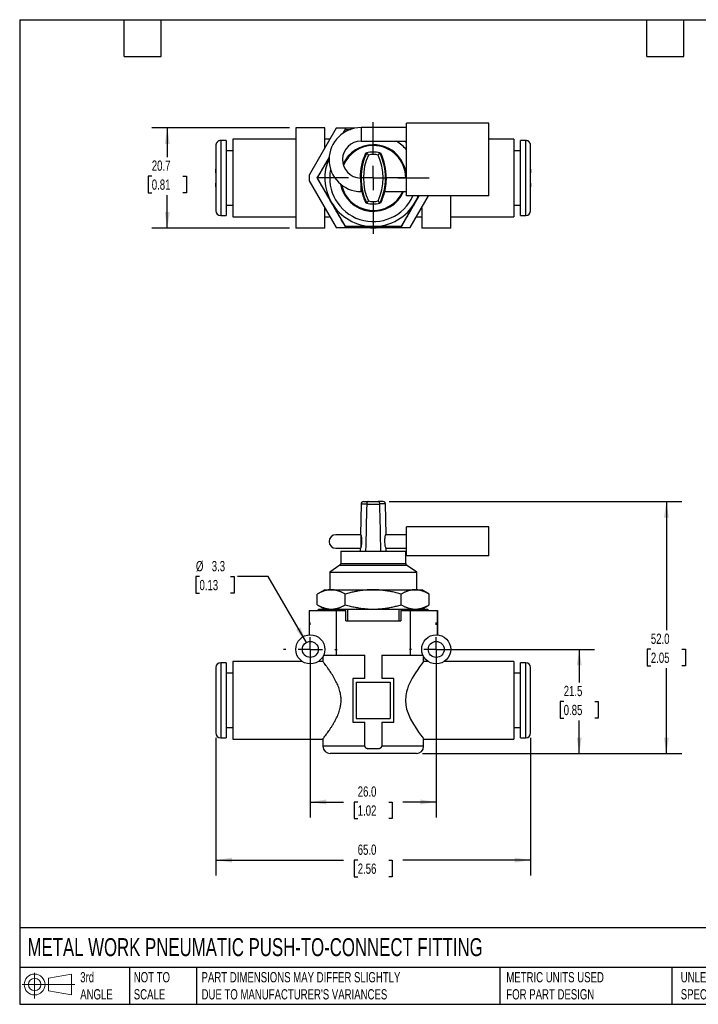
# Model space of a CAD drawing. Header units: millimetres. Extents: x 6 to 273, y 6 to 210.
# Tile 1 of 3: x 6 to 147, y 6 to 210. Entities that reach past the tile are written whole.
import ezdxf

# ---------------------------------------------------------------- set-up
doc = ezdxf.new("R2010")
doc.units = ezdxf.units.MM
doc.linetypes.add('SLD-Center', pattern=[19.05, 15.24, -1.27, 1.27, -1.27])
doc.linetypes.add('SLD-Solid', pattern=[0])
doc.layers.add('CENTER', color=40, linetype='SLD-Center')
doc.layers.add('SLD-DEFPOINTS', color=7, linetype='Continuous')
doc.layers.add('DIMENSIONS', color=140, linetype='SLD-Solid', lineweight=25)
doc.layers.add('TEXT', color=140, linetype='SLD-Solid', lineweight=25)
doc.styles.add('SLDTEXTSTYLE0', font='TXT', dxfattribs={"width": 0.7})
doc.dimstyles.new('SLDDIMSTYLE0', dxfattribs={"dimtxt": 2.158008, "dimasz": 3.302, "dimexe": 0, "dimexo": 0.0625, "dimgap": 0.539502, "dimtad": 0, "dimtih": 1, "dimtoh": 1, "dimdec": 1, "dimrnd": 1e-09, "dimzin": 4, "dimdsep": 46, "dimtxsty": 'SLDTEXTSTYLE0', "dimsah": 1, "dimcen": 0.09, "dimadec": 0, "dimazin": 1, "dimtfac": 1, "dimtdec": 1, "dimtofl": 0, "dimtmove": 0, "dimatfit": 3, "dimfxl": 0, "dimfrac": 2, "dimtolj": 1, "dimtzin": 12, "dimarcsym": 0})
doc.dimstyles.new('SLDDIMSTYLE1', dxfattribs={"dimtxt": 2.158008, "dimasz": 3.302, "dimexe": 0, "dimexo": 0.0625, "dimgap": 0.539502, "dimtad": 0, "dimtih": 1, "dimtoh": 1, "dimdec": 1, "dimrnd": 1e-09, "dimzin": 12, "dimdsep": 46, "dimtxsty": 'SLDTEXTSTYLE0', "dimsah": 1, "dimcen": 0, "dimadec": 0, "dimazin": 3, "dimtfac": 1, "dimtdec": 1, "dimtofl": 0, "dimtmove": 0, "dimatfit": 3, "dimfxl": 0, "dimfrac": 2, "dimtolj": 1, "dimtzin": 12, "dimarcsym": 0})
doc.dimstyles.new('SLDDIMSTYLE2', dxfattribs={"dimtxt": 2.158008, "dimasz": 3.302, "dimexe": 0, "dimexo": 0.0625, "dimgap": 0.539502, "dimtad": 0, "dimtih": 1, "dimtoh": 1, "dimdec": 1, "dimrnd": 1e-09, "dimzin": 12, "dimdsep": 46, "dimtxsty": 'SLDTEXTSTYLE0', "dimsah": 1, "dimcen": 0.09, "dimadec": 0, "dimazin": 3, "dimtfac": 1, "dimtdec": 1, "dimtofl": 0, "dimtmove": 0, "dimatfit": 3, "dimfxl": 0, "dimfrac": 2, "dimtolj": 1, "dimtzin": 12, "dimarcsym": 0})

# ---------------------------------------------------------------- blocks, each defined once
blk = doc.blocks.new('Block11')
at = {"color": 7, "linetype": 'SLD-Solid', "lineweight": 18}
for p, q in [((2.59, 5.31), (2.59, 0)), ((5.48, 4.17), (10.18, 5.03)), ((5.48, 1.6), (5.48, 4.17)), ((10.18, 5.03), (10.18, 0.73)), ((0, 2.88), (10.87, 2.88)), ((5.48, 1.6), (10.18, 0.73))]:
    blk.add_line(p, q, dxfattribs=at)
for radius in [2.15, 1.29]:
    blk.add_circle((2.59, 2.88), radius, dxfattribs=at)
blk = doc.blocks.new('Block12')
at = {"layer": 'SLD-DEFPOINTS'}
blk.add_blockref('Block11', (0, 0), dxfattribs=at)
blk = doc.blocks.new('_D')
at = {"layer": 'DIMENSIONS'}
for p, q in [((66.37, 78.33), (66.37, 44.93)), ((92.37, 78.33), (92.37, 44.93)), ((66.37, 48.1), (73.24, 48.1)), ((76.16, 48.1), (75.44, 48.1)), ((75.44, 48.1), (75.44, 44.67)), ((82.58, 48.1), (83.3, 48.1)), ((83.3, 48.1), (83.3, 44.67)), ((92.37, 48.1), (85.5, 48.1)), ((75.44, 44.67), (76.16, 44.67)), ((83.3, 44.67), (82.58, 44.67))]:
    blk.add_line(p, q, dxfattribs=at)
for points in [[(66.37, 48.1), (69.67, 47.6), (69.67, 48.61)], [(92.37, 48.1), (89.07, 48.61), (89.07, 47.6)]]:
    blk.add_solid(points, dxfattribs=at)
at = {"layer": 'DIMENSIONS', "char_height": 2.117, "attachment_point": 1, "style": 'SLDTEXTSTYLE0'}
for s, insert in [('26.0', (76.16, 51.32)), ('1.02', (76.16, 47.4))]:
    blk.add_mtext(s, dxfattribs=dict(at, insert=insert))
blk = doc.blocks.new('_D_1')
at = {"layer": 'DIMENSIONS'}
for p, q in [((43.48, 94.63), (42.76, 94.63)), ((42.76, 94.63), (42.76, 91.2)), ((49.9, 94.63), (50.62, 94.63)), ((50.62, 94.63), (50.62, 91.2)), ((57.7, 94.63), (51.35, 94.63)), ((65.55, 81.03), (57.7, 94.63)), ((42.76, 91.2), (43.48, 91.2)), ((50.62, 91.2), (49.9, 91.2))]:
    blk.add_line(p, q, dxfattribs=at)
blk.add_solid([(65.55, 81.03), (64.33, 84.15), (63.45, 83.64)], dxfattribs=at)
at = {"layer": 'DIMENSIONS', "char_height": 2.117, "attachment_point": 1, "style": 'SLDTEXTSTYLE0'}
for s, insert in [('%%c', (42.75, 97.84)), ('3.3', (46.01, 97.84)), ('0.13', (43.48, 93.93))]:
    blk.add_mtext(s, dxfattribs=dict(at, insert=insert))
blk = doc.blocks.new('_D_2')
at = {"layer": 'DIMENSIONS'}
for p, q in [((46.87, 61.34), (46.87, 32.93)), ((111.87, 61.34), (111.87, 32.93)), ((46.87, 36.1), (73.24, 36.1)), ((76.16, 36.1), (75.44, 36.1)), ((75.44, 36.1), (75.44, 32.67)), ((82.58, 36.1), (83.3, 36.1)), ((83.3, 36.1), (83.3, 32.67)), ((111.87, 36.1), (85.5, 36.1)), ((75.44, 32.67), (76.16, 32.67)), ((83.3, 32.67), (82.58, 32.67))]:
    blk.add_line(p, q, dxfattribs=at)
for points in [[(46.87, 36.1), (50.17, 35.6), (50.17, 36.61)], [(111.87, 36.1), (108.57, 36.61), (108.57, 35.6)]]:
    blk.add_solid(points, dxfattribs=at)
at = {"layer": 'DIMENSIONS', "char_height": 2.117, "attachment_point": 1, "style": 'SLDTEXTSTYLE0'}
for s, insert in [('65.0', (76.16, 39.32)), ('2.56', (76.16, 35.4))]:
    blk.add_mtext(s, dxfattribs=dict(at, insert=insert))
blk = doc.blocks.new('_D_3')
at = {"layer": 'DIMENSIONS'}
for p, q in [((93.64, 79.6), (125.08, 79.6)), ((121.9, 79.6), (121.9, 72.77)), ((118.7, 68.85), (117.97, 68.85)), ((117.97, 68.85), (117.97, 65.42)), ((125.11, 68.85), (125.83, 68.85)), ((125.83, 68.85), (125.83, 65.42)), ((117.97, 65.42), (118.7, 65.42)), ((125.83, 65.42), (125.11, 65.42)), ((121.9, 58.1), (121.9, 64.94)), ((89.54, 58.1), (125.08, 58.1))]:
    blk.add_line(p, q, dxfattribs=at)
for points in [[(121.9, 79.6), (121.4, 76.3), (122.41, 76.3)], [(121.9, 58.1), (122.41, 61.41), (121.4, 61.41)]]:
    blk.add_solid(points, dxfattribs=at)
at = {"layer": 'DIMENSIONS', "char_height": 2.117, "attachment_point": 1, "style": 'SLDTEXTSTYLE0'}
for s, insert in [('21.5', (118.7, 72.07)), ('0.85', (118.7, 68.15))]:
    blk.add_mtext(s, dxfattribs=dict(at, insert=insert))
blk = doc.blocks.new('_D_4')
at = {"layer": 'DIMENSIONS'}
for p, q in [((82.67, 110.1), (143.08, 110.1)), ((139.9, 110.1), (139.9, 83.55)), ((136.7, 79.63), (135.97, 79.63)), ((135.97, 79.63), (135.97, 76.2)), ((143.11, 79.63), (143.83, 79.63)), ((143.83, 79.63), (143.83, 76.2)), ((135.97, 76.2), (136.7, 76.2)), ((139.9, 58.1), (139.9, 75.72)), ((143.83, 76.2), (143.11, 76.2)), ((89.54, 58.1), (143.08, 58.1))]:
    blk.add_line(p, q, dxfattribs=at)
for points in [[(139.9, 110.1), (139.4, 106.8), (140.41, 106.8)], [(139.9, 58.1), (140.41, 61.41), (139.4, 61.41)]]:
    blk.add_solid(points, dxfattribs=at)
at = {"layer": 'DIMENSIONS', "char_height": 2.117, "attachment_point": 1, "style": 'SLDTEXTSTYLE0'}
for s, insert in [('52.0', (136.7, 82.85)), ('2.05', (136.7, 78.93))]:
    blk.add_mtext(s, dxfattribs=dict(at, insert=insert))
blk = doc.blocks.new('SW_CENTERMARKSYMBOL_0')
at = {"layer": 'CENTER', "color": 0}
for p, q in [((0, 5.08), (0, 5.54)), ((0, 0), (0, 2.54)), ((-5.08, 0), (-5.54, 0)), ((0, 0), (-2.54, 0)), ((0, 0), (0, -2.54)), ((0, 0), (2.54, 0)), ((5.08, 0), (5.54, 0)), ((0, -5.08), (0, -5.54))]:
    blk.add_line(p, q, dxfattribs=at)
blk = doc.blocks.new('SW_CENTERMARKSYMBOL_1')
at = {"layer": 'CENTER', "color": 0}
for p, q in [((0, 5.08), (0, 5.54)), ((0, 0), (0, 2.54)), ((-5.08, 0), (-5.54, 0)), ((0, 0), (-2.54, 0)), ((0, 0), (0, -2.54)), ((0, 0), (2.54, 0)), ((5.08, 0), (5.54, 0)), ((0, -5.08), (0, -5.54))]:
    blk.add_line(p, q, dxfattribs=at)
blk = doc.blocks.new('_D_8')
at = {"layer": 'DIMENSIONS'}
for p, q in [((62.1, 187.23), (33.66, 187.23)), ((36.84, 187.23), (36.84, 181.19)), ((33.63, 177.28), (32.91, 177.28)), ((32.91, 177.28), (32.91, 173.85)), ((40.04, 177.28), (40.77, 177.28)), ((40.77, 177.28), (40.77, 173.85)), ((32.91, 173.85), (33.63, 173.85)), ((36.84, 166.53), (36.84, 173.36)), ((40.77, 173.85), (40.04, 173.85)), ((62.1, 166.53), (33.66, 166.53))]:
    blk.add_line(p, q, dxfattribs=at)
for points in [[(36.84, 187.23), (36.33, 183.93), (37.35, 183.93)], [(36.84, 166.53), (37.35, 169.83), (36.33, 169.83)]]:
    blk.add_solid(points, dxfattribs=at)
at = {"layer": 'DIMENSIONS', "char_height": 2.117, "attachment_point": 1, "style": 'SLDTEXTSTYLE0'}
for s, insert in [('20.7', (33.63, 180.49)), ('0.81', (33.63, 176.57))]:
    blk.add_mtext(s, dxfattribs=dict(at, insert=insert))
blk = doc.blocks.new('SW_CENTERMARKSYMBOL_3')
at = {"layer": 'CENTER', "color": 0}
for p, q in [((0, 5.08), (0, 11.54)), ((0, 0), (0, 2.54)), ((-5.08, 0), (-11.54, 0)), ((0, 0), (-2.54, 0)), ((0, 0), (0, -2.54)), ((0, 0), (2.54, 0)), ((5.08, 0), (11.54, 0)), ((0, -5.08), (0, -11.54))]:
    blk.add_line(p, q, dxfattribs=at)

msp = doc.modelspace()

# ---------------------------------------------------------------- linework, layer by layer
for p, q in [((63.37, 187.23), (63.37, 166.53)), ((69.37, 187.23), (63.37, 187.23)), ((71.72, 187.13), (66.13, 177.45)), ((69.37, 183.06), (69.37, 187.23)), ((73.68, 187.13), (71.72, 187.13)), ((73.68, 187.13), (73.09, 186.11)), ((75.47, 187.13), (73.68, 187.13)), ((86.25, 187.28), (76.84, 187.28)), ((76.84, 187.28), (76.84, 185.88)), ((86.25, 173.18), (86.25, 188.18)), ((103.25, 188.18), (86.25, 188.18)), ((103.25, 173.18), (103.25, 188.18)), ((73.16, 186.13), (73.6, 186.88)), ((73.6, 186.88), (74.68, 186.88)), ((76.84, 185.88), (76.84, 184.49)), ((46.87, 183.59), (46.87, 178.73)), ((47.27, 184.39), (47.27, 184.43)), ((48.97, 184.63), (47.87, 184.63)), ((47.87, 184.63), (47.87, 169.13)), ((48.97, 184.63), (48.97, 169.13)), ((63.37, 184.88), (50.37, 184.88)), ((50.37, 184.88), (50.37, 168.88)), ((70.42, 184.88), (69.37, 184.88)), ((76.84, 184.49), (86.25, 184.49)), ((108.37, 184.88), (103.25, 184.88)), ((108.37, 184.88), (108.37, 168.88)), ((110.87, 184.63), (109.77, 184.63)), ((109.77, 169.13), (109.77, 184.63)), ((110.87, 169.13), (110.87, 184.63)), ((111.47, 184.43), (111.47, 184.39)), ((111.87, 178.73), (111.87, 183.59)), ((50.37, 182.48), (48.97, 182.48)), ((70.27, 181.21), (67.87, 177.06)), ((109.77, 182.48), (108.37, 182.48)), ((46.87, 177.92), (46.87, 178.73)), ((46.87, 177.92), (46.87, 175.84)), ((86.25, 176.88), (82.04, 176.88)), ((111.87, 178.73), (111.87, 177.92)), ((111.87, 175.84), (111.87, 177.92)), ((46.87, 175.03), (46.87, 175.84)), ((46.87, 175.03), (46.87, 170.13)), ((66.13, 176.31), (71.72, 166.63)), ((67.87, 176.7), (73.68, 166.63)), ((76.84, 174.09), (76.84, 175.24)), ((111.87, 175.84), (111.87, 175.03)), ((111.87, 170.13), (111.87, 175.03)), ((76.84, 174.09), (77.03, 174.09)), ((81.71, 174.09), (86.25, 174.09)), ((85.06, 166.63), (88.84, 173.18)), ((103.25, 173.18), (86.25, 173.18)), ((87.02, 166.63), (90.8, 173.18)), ((88.78, 173.18), (88.03, 171.88)), ((95.37, 166.53), (95.37, 173.18)), ((48.97, 171.28), (50.37, 171.28)), ((69.37, 166.53), (69.37, 170.7)), ((89.37, 170.7), (89.37, 166.53)), ((108.37, 171.28), (109.77, 171.28)), ((47.87, 169.13), (48.97, 169.13)), ((50.37, 168.88), (63.37, 168.88)), ((69.37, 168.88), (70.42, 168.88)), ((88.32, 168.88), (89.37, 168.88)), ((95.37, 168.88), (108.37, 168.88)), ((109.77, 169.13), (110.87, 169.13)), ((71.72, 166.63), (73.68, 166.63)), ((73.68, 166.63), (85.06, 166.63)), ((85.06, 166.63), (87.02, 166.63)), ((69.37, 166.53), (63.37, 166.53)), ((95.37, 166.53), (89.37, 166.53)), ((77.34, 110.1), (78.36, 110.1)), ((78.36, 110.1), (80.38, 110.1)), ((81.4, 110.1), (80.38, 110.1)), ((76.84, 109.61), (76.73, 103.25)), ((76.84, 109.61), (78.01, 109.61)), ((78.01, 109.6), (80.73, 109.6)), ((81.9, 109.61), (80.73, 109.61)), ((82.01, 103.25), (81.9, 109.61)), ((103.25, 104.9), (86.25, 104.9)), ((86.25, 98.9), (86.25, 104.9)), ((103.25, 98.9), (103.25, 104.9)), ((76.81, 103.25), (71.64, 103.25)), ((76.81, 103.25), (76.84, 103.23)), ((76.84, 100.58), (76.84, 103.23)), ((86.25, 103.25), (81.93, 103.25)), ((71.64, 100.46), (76.76, 100.46)), ((72.67, 99.9), (72.67, 97.34)), ((72.67, 99.9), (86.07, 99.9)), ((76.68, 100.46), (76.67, 99.9)), ((81.98, 100.46), (86.25, 100.46)), ((82.07, 99.9), (82.06, 100.46)), ((86.07, 97.34), (86.07, 99.9)), ((103.25, 98.9), (86.25, 98.9)), ((72.5, 97.01), (70.37, 95.52)), ((70.37, 95.52), (70.37, 91.9)), ((70.37, 95.52), (88.37, 95.52)), ((72.5, 97.01), (86.24, 97.01)), ((72.67, 97.34), (86.07, 97.34)), ((88.37, 95.52), (86.24, 97.01)), ((88.37, 91.9), (88.37, 95.52)), ((69.37, 91.9), (67.79, 90.99)), ((69.37, 91.9), (70.71, 91.9)), ((70.71, 91.9), (79.37, 91.9)), ((79.37, 91.9), (88.03, 91.9)), ((88.03, 91.9), (89.37, 91.9)), ((90.92, 91.01), (89.37, 91.9)), ((67.82, 88.8), (67.82, 91.01)), ((73.6, 88.8), (73.6, 91.01)), ((85.14, 88.8), (85.14, 91.01)), ((90.92, 88.8), (90.92, 91.01)), ((66.12, 87.6), (66.12, 82.59)), ((66.12, 87.6), (66.13, 87.6)), ((66.13, 87.6), (66.13, 82.6)), ((66.13, 87.6), (71.72, 87.6)), ((67.82, 88.8), (69.37, 87.9)), ((68.07, 87.9), (68.07, 87.6)), ((68.07, 87.9), (68.08, 87.9)), ((68.08, 87.6), (68.08, 87.9)), ((68.08, 87.9), (70.71, 87.9)), ((70.71, 87.9), (73.34, 87.9)), ((71.72, 87.6), (71.72, 78.4)), ((71.72, 87.6), (73.68, 87.6)), ((73.34, 87.9), (73.34, 87.6)), ((73.34, 87.9), (74.11, 87.9)), ((73.68, 85.5), (73.68, 87.6)), ((74.11, 85.5), (74.11, 87.9)), ((74.11, 87.9), (79.37, 87.9)), ((79.37, 87.9), (84.63, 87.9)), ((84.63, 87.9), (84.63, 85.5)), ((84.63, 87.9), (85.4, 87.9)), ((85.06, 87.6), (85.06, 85.5)), ((85.06, 87.6), (87.02, 87.6)), ((85.4, 87.6), (85.4, 87.9)), ((85.4, 87.9), (88.03, 87.9)), ((87.02, 87.6), (87.02, 78.4)), ((87.02, 87.6), (92.61, 87.6)), ((88.03, 87.9), (90.66, 87.9)), ((89.37, 87.9), (90.95, 88.82)), ((90.66, 87.9), (90.66, 87.6)), ((90.66, 87.9), (90.67, 87.9)), ((90.67, 87.6), (90.67, 87.9)), ((92.61, 87.6), (92.61, 82.6)), ((92.61, 87.6), (92.62, 87.6)), ((92.62, 82.59), (92.62, 87.6)), ((73.68, 85.5), (85.06, 85.5)), ((68.97, 78.11), (68.97, 77.08)), ((69.12, 78.4), (71.72, 78.4)), ((71.72, 78.4), (77.61, 78.4)), ((77.61, 73.6), (77.61, 78.4)), ((81.13, 78.4), (87.02, 78.4)), ((81.13, 78.4), (81.13, 73.6)), ((87.02, 78.4), (89.62, 78.4)), ((89.77, 77.09), (89.77, 78.11)), ((46.87, 75.85), (46.87, 75.77)), ((46.87, 75.6), (46.87, 62.61)), ((48.97, 76.85), (47.87, 76.85)), ((47.87, 76.85), (47.87, 61.35)), ((48.97, 76.85), (48.97, 61.35)), ((64.71, 77.1), (50.37, 77.1)), ((50.37, 77.1), (50.37, 61.1)), ((68.99, 77.1), (68.03, 77.1)), ((90.71, 77.1), (89.77, 77.1)), ((108.37, 77.1), (94.03, 77.1)), ((108.37, 77.1), (108.37, 61.1)), ((110.87, 76.85), (109.77, 76.85)), ((109.77, 61.35), (109.77, 76.85)), ((110.87, 61.35), (110.87, 76.85)), ((111.87, 75.77), (111.87, 75.85)), ((111.87, 62.61), (111.87, 75.6)), ((50.37, 74.7), (48.97, 74.7)), ((75.12, 73.6), (75.12, 64.6)), ((77.61, 73.6), (75.12, 73.6)), ((83.62, 73.6), (81.13, 73.6)), ((83.62, 64.6), (83.62, 73.6)), ((109.77, 74.7), (108.37, 74.7)), ((75.87, 72.85), (82.87, 72.85)), ((75.87, 72.85), (75.87, 65.35)), ((82.87, 72.85), (82.87, 65.35)), ((75.87, 65.35), (82.87, 65.35)), ((48.97, 63.5), (50.37, 63.5)), ((75.12, 64.6), (77.61, 64.6)), ((77.61, 59.6), (77.61, 64.6)), ((81.13, 64.6), (83.62, 64.6)), ((81.13, 64.6), (81.13, 59.6)), ((108.37, 63.5), (109.77, 63.5)), ((46.87, 62.43), (46.87, 62.35)), ((47.87, 61.35), (48.97, 61.35)), ((50.37, 61.1), (68.97, 61.1)), ((68.97, 61.12), (68.97, 59.6)), ((89.77, 59.6), (89.77, 61.1)), ((89.77, 61.1), (108.37, 61.1)), ((109.77, 61.35), (110.87, 61.35)), ((111.87, 62.35), (111.87, 62.43)), ((77.61, 59.6), (68.97, 59.6)), ((80.52, 59.1), (78.22, 59.1)), ((89.77, 59.6), (81.13, 59.6)), ((88.27, 58.1), (70.47, 58.1))]:
    msp.add_line(p, q)
at = {"flags": 128}
for points in [[(86.25, 184.14), (86, 184.37), (85.86, 184.49)], [(88.03, 171.88), (88.41, 172.59), (88.66, 173.18)], [(89.76, 77.09), (89.74, 77.06), (89.6, 76.88), (89.34, 76.54), (89.15, 76.28), (88.94, 75.99), (88.43, 75.26), (88.1, 74.76), (87.76, 74.23), (87.41, 73.63), (87.07, 73), (86.61, 71.99), (86.41, 71.43), (86.24, 70.86), (86.07, 69.99), (86.02, 69.07), (86.08, 68.18), (86.26, 67.29), (86.62, 66.22), (87.07, 65.21), (87.66, 64.14), (88.27, 63.18), (88.73, 62.51), (89.15, 61.94), (89.44, 61.54), (89.65, 61.26), (89.74, 61.14), (89.77, 61.1), (89.77, 61.1)]]:
    msp.add_lwpolyline(points, dxfattribs=at)
for centre, radius in [((66.37, 79.6), 3), ((92.37, 79.6), 3), ((66.37, 79.6), 1.65), ((92.37, 79.6), 1.65)]:
    msp.add_circle(centre, radius)
for centre, radius, start, end in [((76.84, 180.68), 6.59, 90, 270), ((47.87, 183.63), 1, 90, 126.8699), ((76.84, 180.68), 3.81, 90, 267.9416), ((79.37, 176.88), 6.87, 90, 155.0138), ((79.37, 176.88), 6.7, 90, 156.7437), ((79.37, 176.88), 6.87, 359.9583, 90), ((79.37, 176.88), 6.7, 359.9572, 90), ((79.37, 176.88), 9, 40.1424, 57.6719), ((110.87, 183.63), 1, 53.1301, 90), ((79.37, 176.88), 10, 155.7534, 210), ((88.87, 176.88), 12.2, 155.2263, 180.0056), ((88.87, 176.88), 12.03, 154.5285, 205.4715), ((88.87, 176.88), 11.53, 155.7069, 204.2931), ((79.37, 176.88), 5.35, 75.259, 104.741), ((79.37, 176.88), 4.85, 77.9851, 102.0149), ((69.87, 176.88), 11.53, 335.7069, 24.2931), ((69.87, 176.88), 12.03, 334.5285, 25.4715), ((69.87, 176.88), 12.2, 359.9765, 24.7737), ((79.37, 176.88), 13.25, 177.5271, 182.4729), ((79.37, 176.88), 9, 168.4166, 335.7253), ((79.37, 176.88), 6.87, 190.6149, 335.9955), ((79.37, 176.88), 6.7, 192.3396, 335.3443), ((88.87, 176.88), 12.2, 193.244, 204.7737), ((69.87, 176.88), 12.2, 335.2263, 346.756), ((79.37, 176.88), 10, 210, 270), ((79.37, 176.88), 5.35, 255.259, 284.741), ((79.37, 176.88), 4.85, 257.9851, 282.0149), ((79.37, 176.88), 10, 270, 330), ((47.87, 170.13), 1, 180, 270), ((110.87, 170.13), 1, 270, 0), ((79.37, 176.88), 10.31, 263.6033, 276.3967), ((77.34, 109.6), 0.5, 90, 179), ((81.4, 109.6), 0.5, 1, 90), ((71.64, 101.86), 1.39, 90, 270), ((72.27, 97.34), 0.4, 305, 0), ((86.47, 97.34), 0.4, 180, 235), ((47.87, 75.85), 1, 90, 180), ((110.87, 75.85), 1, 0, 90), ((47.87, 62.35), 1, 180, 270), ((110.87, 62.35), 1, 270, 0), ((70.47, 59.6), 1.5, 180, 270), ((88.27, 59.6), 1.5, 270, 0)]:
    msp.add_arc(centre, radius, start, end)
for points, knots in [([(47.27, 184.39), (47.25, 184.37), (47.2, 184.34), (47.13, 184.27), (47.07, 184.19), (47.01, 184.11), (46.96, 184.02), (46.92, 183.92), (46.89, 183.81), (46.87, 183.7), (46.87, 183.63), (46.87, 183.59)], [0, 0, 0, 0, 0.0990274, 0.2010713, 0.3061354, 0.4142223, 0.5253331, 0.6394677, 0.7566252, 0.8768035, 1, 1, 1, 1]), ([(111.87, 183.59), (111.87, 183.62), (111.87, 183.69), (111.85, 183.79), (111.83, 183.89), (111.79, 183.98), (111.75, 184.06), (111.71, 184.14), (111.65, 184.22), (111.6, 184.28), (111.54, 184.34), (111.49, 184.38), (111.47, 184.39)], [0, 0, 0, 0, 0.111015, 0.219584, 0.325707, 0.429381, 0.530605, 0.62938, 0.725705, 0.819582, 0.911013, 1, 1, 1, 1]), ([(67.82, 176.88), (68.16, 177.46), (68.81, 178.58), (69.64, 180.02), (70.13, 180.87), (70.29, 181.16)], [0, 0, 0, 0, 0.413663, 0.801557, 1, 1, 1, 1]), ([(78.01, 182.05), (78.01, 182.05), (78.01, 182.05), (78.02, 182.04), (78.04, 182.02), (78.06, 182), (78.09, 181.96), (78.13, 181.91), (78.19, 181.84), (78.27, 181.74), (78.33, 181.66), (78.36, 181.62)], [0, 0, 0, 0, 0.076185, 0.154599, 0.235524, 0.319206, 0.405849, 0.495618, 0.646244, 0.814397, 1, 1, 1, 1]), ([(80.38, 181.62), (80.4, 181.64), (80.43, 181.68), (80.47, 181.74), (80.52, 181.79), (80.56, 181.84), (80.59, 181.88), (80.63, 181.94), (80.68, 182), (80.72, 182.04), (80.73, 182.05), (80.73, 182.05)], [0, 0, 0, 0, 0.0951706, 0.185996, 0.2724444, 0.3544975, 0.4321551, 0.5054391, 0.6814593, 0.8457131, 1, 1, 1, 1]), ([(46.89, 178.73), (46.88, 178.64), (46.88, 178.46), (46.87, 178.19), (46.87, 178.01), (46.87, 177.92)], [0, 0, 0, 0, 0.3313098, 0.6643518, 1, 1, 1, 1]), ([(70.71, 171.88), (70.64, 172), (70.5, 172.24), (70.29, 172.6), (70.08, 172.97), (69.87, 173.34), (69.65, 173.72), (69.43, 174.1), (69.21, 174.49), (68.98, 174.87), (68.75, 175.27), (68.53, 175.67), (68.29, 176.07), (68.06, 176.47), (67.9, 176.74), (67.82, 176.88)], [0, 0, 0, 0, 0.070755, 0.142393, 0.214957, 0.288489, 0.363029, 0.438617, 0.51529, 0.593083, 0.672031, 0.752166, 0.833519, 0.916121, 1, 1, 1, 1]), ([(76.7, 176.87), (76.71, 176.87), (76.71, 176.87), (76.71, 176.8), (76.72, 176.66), (76.73, 176.45), (76.75, 176.18), (76.77, 175.88), (76.8, 175.56), (76.83, 175.34), (76.84, 175.24)], [0, 0, 0, 0, 0.064103, 0.199368, 0.334266, 0.46626, 0.597751, 0.732018, 0.86684, 1, 1, 1, 1]), ([(82.04, 176.86), (82.04, 176.86), (82.03, 176.88), (82.03, 176.75), (82.01, 176.48), (81.99, 176.09), (81.95, 175.62), (81.89, 175.14), (81.82, 174.71), (81.76, 174.36), (81.72, 174.15), (81.7, 174.06), (81.71, 174.09), (81.71, 174.09)], [0, 0, 0, 0, 0.037003, 0.143945, 0.250775, 0.357916, 0.466096, 0.575187, 0.683607, 0.789793, 0.894143, 0.998986, 1, 1, 1, 1]), ([(111.87, 177.92), (111.87, 178.05), (111.87, 178.32), (111.86, 178.6), (111.86, 178.73)], [0, 0, 0, 0, 0.5024433, 1, 1, 1, 1]), ([(46.87, 175.84), (46.87, 175.71), (46.87, 175.44), (46.88, 175.17), (46.89, 175.03)], [0, 0, 0, 0, 0.5024433, 1, 1, 1, 1]), ([(77.03, 174.1), (77.03, 174.1), (77.04, 174.08), (77.01, 174.2), (76.97, 174.44), (76.91, 174.81), (76.86, 175.09), (76.84, 175.24)], [0, 0, 0, 0, 0.0824792, 0.2953408, 0.5407045, 0.7701418, 1, 1, 1, 1]), ([(111.86, 175.03), (111.86, 175.12), (111.87, 175.3), (111.87, 175.57), (111.87, 175.75), (111.87, 175.84)], [0, 0, 0, 0, 0.33131, 0.664352, 1, 1, 1, 1]), ([(73.6, 166.88), (73.51, 167.03), (73.34, 167.32), (73.09, 167.76), (72.84, 168.2), (72.59, 168.62), (72.35, 169.05), (72.1, 169.47), (71.86, 169.88), (71.63, 170.29), (71.39, 170.7), (71.16, 171.1), (70.94, 171.49), (70.79, 171.75), (70.71, 171.88)], [0, 0, 0, 0, 0.090811, 0.180126, 0.267981, 0.354416, 0.439469, 0.523184, 0.605605, 0.686779, 0.766753, 0.845578, 0.923309, 1, 1, 1, 1]), ([(78.36, 172.14), (78.34, 172.12), (78.31, 172.08), (78.27, 172.02), (78.23, 171.97), (78.19, 171.92), (78.15, 171.88), (78.11, 171.82), (78.06, 171.76), (78.02, 171.72), (78.01, 171.71), (78.01, 171.71)], [0, 0, 0, 0, 0.095171, 0.185996, 0.272444, 0.354498, 0.432155, 0.505439, 0.681459, 0.845713, 1, 1, 1, 1]), ([(80.73, 171.71), (80.73, 171.71), (80.73, 171.71), (80.72, 171.72), (80.7, 171.74), (80.68, 171.77), (80.65, 171.8), (80.61, 171.85), (80.55, 171.92), (80.47, 172.02), (80.41, 172.1), (80.38, 172.14)], [0, 0, 0, 0, 0.076185, 0.154599, 0.235524, 0.319206, 0.405849, 0.495618, 0.646244, 0.814397, 1, 1, 1, 1]), ([(88.03, 171.88), (87.96, 171.76), (87.82, 171.52), (87.61, 171.16), (87.4, 170.79), (87.19, 170.42), (86.97, 170.04), (86.75, 169.66), (86.53, 169.28), (86.3, 168.89), (86.08, 168.49), (85.85, 168.1), (85.61, 167.69), (85.38, 167.29), (85.22, 167.02), (85.14, 166.88)], [0, 0, 0, 0, 0.070755, 0.142393, 0.214957, 0.288489, 0.363029, 0.438617, 0.51529, 0.593083, 0.672031, 0.752166, 0.833519, 0.916121, 1, 1, 1, 1]), ([(79.37, 166.88), (79.23, 166.88), (78.95, 166.88), (78.53, 166.88), (78.11, 166.88), (77.68, 166.88), (77.25, 166.88), (76.81, 166.88), (76.36, 166.88), (75.91, 166.88), (75.46, 166.88), (75, 166.88), (74.54, 166.88), (74.07, 166.88), (73.76, 166.88), (73.6, 166.88)], [0, 0, 0, 0, 0.070755, 0.142393, 0.214957, 0.288489, 0.363029, 0.438617, 0.51529, 0.593083, 0.672031, 0.752166, 0.833519, 0.916121, 1, 1, 1, 1]), ([(85.14, 166.88), (84.97, 166.88), (84.63, 166.88), (84.13, 166.88), (83.63, 166.88), (83.13, 166.88), (82.64, 166.88), (82.16, 166.88), (81.68, 166.88), (81.21, 166.88), (80.74, 166.88), (80.28, 166.88), (79.82, 166.88), (79.52, 166.88), (79.37, 166.88)], [0, 0, 0, 0, 0.090811, 0.180126, 0.267981, 0.354416, 0.439469, 0.523184, 0.605605, 0.686779, 0.766753, 0.845578, 0.923309, 1, 1, 1, 1]), ([(78.36, 110.1), (78.34, 110.1), (78.31, 110.1), (78.27, 110.09), (78.23, 110.07), (78.19, 110.04), (78.15, 110.01), (78.11, 109.95), (78.06, 109.87), (78.02, 109.74), (78.01, 109.66), (78.01, 109.61)], [0, 0, 0, 0, 0.095171, 0.185996, 0.272444, 0.354498, 0.432155, 0.505439, 0.681459, 0.845713, 1, 1, 1, 1]), ([(80.73, 109.61), (80.73, 109.63), (80.73, 109.68), (80.72, 109.74), (80.7, 109.8), (80.68, 109.86), (80.65, 109.92), (80.61, 109.98), (80.55, 110.04), (80.47, 110.09), (80.41, 110.1), (80.38, 110.1)], [0, 0, 0, 0, 0.076185, 0.154599, 0.235524, 0.319206, 0.405849, 0.495618, 0.646244, 0.814397, 1, 1, 1, 1]), ([(76.84, 100.58), (76.85, 100.6), (76.86, 100.63), (76.88, 100.69), (76.89, 100.75), (76.91, 100.81), (76.92, 100.87), (76.93, 100.93), (76.94, 100.98), (76.95, 101.03), (76.96, 101.07), (76.97, 101.11), (76.97, 101.14), (76.99, 101.24), (77.01, 101.44), (77.03, 101.73), (77.03, 102.07), (77.02, 102.45), (76.98, 102.76), (76.94, 102.97), (76.91, 103.09), (76.87, 103.18), (76.85, 103.22), (76.84, 103.23)], [0, 0, 0, 0, 0.034545, 0.0666, 0.096165, 0.123239, 0.147822, 0.169913, 0.189514, 0.206622, 0.221239, 0.233365, 0.242999, 0.250141, 0.337932, 0.421143, 0.499932, 0.615765, 0.749283, 0.811878, 0.874528, 0.937234, 1, 1, 1, 1]), ([(81.93, 103.24), (81.92, 103.24), (81.89, 103.23), (81.82, 103.05), (81.76, 102.74), (81.72, 102.32), (81.71, 101.86), (81.73, 101.39), (81.79, 100.97), (81.87, 100.65), (81.94, 100.48), (81.97, 100.48), (81.98, 100.48)], [0, 0, 0, 0, 0.076146, 0.184195, 0.290018, 0.394011, 0.498495, 0.605519, 0.714616, 0.823524, 0.930835, 1, 1, 1, 1]), ([(76.84, 100.58), (76.82, 100.54), (76.79, 100.47), (76.77, 100.47), (76.76, 100.47)], [0, 0, 0, 0, 0.537952, 1, 1, 1, 1]), ([(70.71, 91.9), (70.64, 91.9), (70.5, 91.9), (70.29, 91.88), (70.08, 91.86), (69.87, 91.82), (69.65, 91.77), (69.43, 91.72), (69.21, 91.65), (68.98, 91.57), (68.75, 91.48), (68.53, 91.38), (68.29, 91.27), (68.06, 91.14), (67.9, 91.06), (67.82, 91.01)], [0, 0, 0, 0, 0.070755, 0.142393, 0.214957, 0.288489, 0.363029, 0.438617, 0.51529, 0.593083, 0.672031, 0.752166, 0.833519, 0.916121, 1, 1, 1, 1]), ([(73.6, 91.01), (73.51, 91.06), (73.34, 91.16), (73.09, 91.29), (72.84, 91.4), (72.59, 91.51), (72.35, 91.6), (72.1, 91.68), (71.86, 91.75), (71.63, 91.81), (71.39, 91.85), (71.16, 91.88), (70.94, 91.9), (70.79, 91.9), (70.71, 91.9)], [0, 0, 0, 0, 0.090811, 0.180126, 0.267981, 0.354416, 0.439469, 0.523184, 0.605605, 0.686779, 0.766753, 0.845578, 0.923309, 1, 1, 1, 1]), ([(79.37, 91.9), (79.23, 91.9), (78.95, 91.9), (78.53, 91.88), (78.11, 91.86), (77.68, 91.82), (77.25, 91.77), (76.81, 91.72), (76.36, 91.65), (75.91, 91.57), (75.46, 91.48), (75, 91.38), (74.54, 91.27), (74.07, 91.14), (73.76, 91.06), (73.6, 91.01)], [0, 0, 0, 0, 0.070755, 0.142393, 0.214957, 0.288489, 0.363029, 0.438617, 0.51529, 0.593083, 0.672031, 0.752166, 0.833519, 0.916121, 1, 1, 1, 1]), ([(85.14, 91.01), (84.97, 91.06), (84.63, 91.16), (84.13, 91.29), (83.63, 91.4), (83.13, 91.51), (82.64, 91.6), (82.16, 91.68), (81.68, 91.75), (81.21, 91.81), (80.74, 91.85), (80.28, 91.88), (79.82, 91.9), (79.52, 91.9), (79.37, 91.9)], [0, 0, 0, 0, 0.090811, 0.180126, 0.267981, 0.354416, 0.439469, 0.523184, 0.605605, 0.686779, 0.766753, 0.845578, 0.923309, 1, 1, 1, 1]), ([(88.03, 91.9), (87.96, 91.9), (87.82, 91.9), (87.61, 91.88), (87.4, 91.86), (87.19, 91.82), (86.97, 91.77), (86.75, 91.72), (86.53, 91.65), (86.3, 91.57), (86.08, 91.48), (85.85, 91.38), (85.61, 91.27), (85.38, 91.14), (85.22, 91.06), (85.14, 91.01)], [0, 0, 0, 0, 0.070755, 0.142393, 0.214957, 0.288489, 0.363029, 0.438617, 0.51529, 0.593083, 0.672031, 0.752166, 0.833519, 0.916121, 1, 1, 1, 1]), ([(90.92, 91.01), (90.83, 91.06), (90.66, 91.16), (90.41, 91.29), (90.16, 91.4), (89.91, 91.51), (89.67, 91.6), (89.42, 91.68), (89.18, 91.75), (88.95, 91.81), (88.72, 91.85), (88.48, 91.88), (88.26, 91.9), (88.11, 91.9), (88.03, 91.9)], [0, 0, 0, 0, 0.0908108, 0.1801257, 0.2679812, 0.3544156, 0.4394693, 0.5231844, 0.6056053, 0.6867786, 0.7667527, 0.8455785, 0.9233092, 1, 1, 1, 1]), ([(67.82, 88.8), (67.91, 88.75), (68.08, 88.65), (68.33, 88.52), (68.58, 88.41), (68.83, 88.3), (69.08, 88.21), (69.32, 88.13), (69.56, 88.06), (69.79, 88), (70.03, 87.96), (70.26, 87.93), (70.48, 87.91), (70.64, 87.91), (70.71, 87.9)], [0, 0, 0, 0, 0.090811, 0.180126, 0.267981, 0.354416, 0.439469, 0.523184, 0.605605, 0.686779, 0.766753, 0.845578, 0.923309, 1, 1, 1, 1]), ([(70.71, 87.9), (70.78, 87.91), (70.92, 87.91), (71.13, 87.92), (71.34, 87.95), (71.56, 87.99), (71.77, 88.04), (71.99, 88.09), (72.21, 88.16), (72.44, 88.24), (72.67, 88.33), (72.9, 88.43), (73.13, 88.54), (73.36, 88.66), (73.52, 88.75), (73.6, 88.8)], [0, 0, 0, 0, 0.070755, 0.142393, 0.214957, 0.288489, 0.363029, 0.438617, 0.51529, 0.593083, 0.672031, 0.752166, 0.833519, 0.916121, 1, 1, 1, 1]), ([(73.6, 88.8), (73.77, 88.75), (74.11, 88.65), (74.61, 88.52), (75.12, 88.41), (75.61, 88.3), (76.1, 88.21), (76.58, 88.13), (77.06, 88.06), (77.54, 88), (78, 87.96), (78.46, 87.93), (78.92, 87.91), (79.22, 87.91), (79.37, 87.9)], [0, 0, 0, 0, 0.090811, 0.180126, 0.267981, 0.354416, 0.439469, 0.523184, 0.605605, 0.686779, 0.766753, 0.845578, 0.923309, 1, 1, 1, 1]), ([(79.37, 87.9), (79.51, 87.91), (79.79, 87.91), (80.21, 87.92), (80.63, 87.95), (81.06, 87.99), (81.5, 88.04), (81.93, 88.09), (82.38, 88.16), (82.83, 88.24), (83.28, 88.33), (83.74, 88.43), (84.2, 88.54), (84.67, 88.66), (84.99, 88.75), (85.14, 88.8)], [0, 0, 0, 0, 0.070755, 0.142393, 0.214957, 0.288489, 0.363029, 0.438617, 0.51529, 0.593083, 0.672031, 0.752166, 0.833519, 0.916121, 1, 1, 1, 1]), ([(85.14, 88.8), (85.23, 88.75), (85.4, 88.65), (85.65, 88.52), (85.9, 88.41), (86.15, 88.3), (86.4, 88.21), (86.64, 88.13), (86.88, 88.06), (87.11, 88), (87.35, 87.96), (87.58, 87.93), (87.81, 87.91), (87.96, 87.91), (88.03, 87.9)], [0, 0, 0, 0, 0.090811, 0.180126, 0.267981, 0.354416, 0.439469, 0.523184, 0.605605, 0.686779, 0.766753, 0.845578, 0.923309, 1, 1, 1, 1]), ([(88.03, 87.9), (88.1, 87.91), (88.24, 87.91), (88.45, 87.92), (88.66, 87.95), (88.88, 87.99), (89.09, 88.04), (89.31, 88.09), (89.54, 88.16), (89.76, 88.24), (89.99, 88.33), (90.22, 88.43), (90.45, 88.54), (90.68, 88.66), (90.84, 88.75), (90.92, 88.8)], [0, 0, 0, 0, 0.070755, 0.142393, 0.214957, 0.288489, 0.363029, 0.438617, 0.51529, 0.593083, 0.672031, 0.752166, 0.833519, 0.916121, 1, 1, 1, 1]), ([(46.87, 75.77), (46.87, 75.77), (46.87, 75.77), (46.88, 75.77), (46.89, 75.77)], [0, 0, 0, 0, 0.5024433, 1, 1, 1, 1]), ([(68.98, 61.12), (68.98, 61.12), (68.99, 61.12), (69.13, 61.31), (69.35, 61.6), (69.58, 61.92), (69.88, 62.32), (70.23, 62.83), (70.64, 63.44), (70.98, 63.98), (71.33, 64.57), (71.73, 65.3), (72.07, 66.04), (72.33, 66.77), (72.53, 67.43), (72.69, 68.22), (72.75, 69.13), (72.68, 70.05), (72.48, 71.01), (72.14, 72.01), (71.65, 73.07), (71.07, 74.1), (70.5, 74.99), (70, 75.72), (69.6, 76.27), (69.29, 76.69), (69.08, 76.97), (68.97, 77.1), (68.98, 77.09), (68.99, 77.08)], [0, 0, 0, 0, 0.030186, 0.072283, 0.115605, 0.140664, 0.165726, 0.217235, 0.247521, 0.277809, 0.308978, 0.340143, 0.385733, 0.409105, 0.43247, 0.466461, 0.501397, 0.535291, 0.570176, 0.614503, 0.65998, 0.713527, 0.768268, 0.812868, 0.858318, 0.898584, 0.939766, 0.981635, 1, 1, 1, 1]), ([(111.86, 75.77), (111.86, 75.77), (111.87, 75.77), (111.87, 75.77), (111.87, 75.77), (111.87, 75.77)], [0, 0, 0, 0, 0.33131, 0.664352, 1, 1, 1, 1]), ([(46.89, 62.43), (46.88, 62.43), (46.88, 62.43), (46.87, 62.43), (46.87, 62.43), (46.87, 62.43)], [0, 0, 0, 0, 0.33131, 0.664352, 1, 1, 1, 1]), ([(111.87, 62.43), (111.87, 62.43), (111.87, 62.43), (111.86, 62.43), (111.86, 62.43)], [0, 0, 0, 0, 0.5024433, 1, 1, 1, 1]), ([(77.61, 59.6), (77.61, 59.59), (77.61, 59.55), (77.63, 59.5), (77.65, 59.46), (77.69, 59.41), (77.73, 59.36), (77.78, 59.32), (77.87, 59.25), (78.02, 59.17), (78.15, 59.13), (78.22, 59.1)], [0, 0, 0, 0, 0.059462, 0.120142, 0.184069, 0.252985, 0.328288, 0.411053, 0.502091, 0.728351, 1, 1, 1, 1]), ([(80.52, 59.1), (80.55, 59.12), (80.62, 59.14), (80.72, 59.18), (80.81, 59.22), (80.91, 59.28), (81, 59.35), (81.07, 59.43), (81.12, 59.51), (81.13, 59.58), (81.13, 59.6)], [0, 0, 0, 0, 0.131254, 0.248058, 0.3758, 0.499708, 0.652315, 0.781948, 0.894785, 1, 1, 1, 1])]:
    msp.add_open_spline(points, degree=3, knots=knots)
for points in [[(77.79, 181.99), (77.87, 182.02), (77.94, 182.04), (78.01, 182.05)], [(78.01, 182.05), (78.01, 182.05), (78.01, 182.05), (78.01, 182.05)], [(80.73, 182.05), (80.73, 182.05), (80.73, 182.05), (80.73, 182.05)], [(80.73, 182.05), (80.8, 182.04), (80.88, 182.02), (80.95, 181.99)], [(46.87, 178.73), (46.87, 178.73), (46.88, 178.73), (46.89, 178.73)], [(111.86, 178.73), (111.87, 178.73), (111.87, 178.73), (111.87, 178.73)], [(46.89, 175.03), (46.88, 175.03), (46.87, 175.03), (46.87, 175.03)], [(111.87, 175.03), (111.87, 175.03), (111.87, 175.03), (111.86, 175.03)], [(78.01, 171.71), (77.94, 171.73), (77.87, 171.75), (77.79, 171.77)], [(78.01, 171.71), (78.01, 171.71), (78.01, 171.71), (78.01, 171.71)], [(80.95, 171.77), (80.88, 171.75), (80.8, 171.73), (80.73, 171.71)], [(80.73, 171.71), (80.73, 171.71), (80.73, 171.71), (80.73, 171.71)], [(78.01, 109.6), (77.94, 106.37), (77.87, 103.14), (77.79, 99.9)], [(78.01, 109.6), (78.01, 109.61), (78.01, 109.61), (78.01, 109.61)], [(80.73, 109.61), (80.73, 109.61), (80.73, 109.61), (80.73, 109.6)], [(80.95, 99.9), (80.88, 103.14), (80.8, 106.37), (80.73, 109.6)], [(46.89, 75.77), (46.88, 75.72), (46.87, 75.66), (46.87, 75.6)], [(111.87, 75.6), (111.87, 75.66), (111.87, 75.72), (111.86, 75.77)], [(46.87, 62.61), (46.87, 62.55), (46.88, 62.49), (46.89, 62.43)], [(111.86, 62.43), (111.87, 62.49), (111.87, 62.55), (111.87, 62.61)]]:
    msp.add_open_spline(points, degree=3)
at = {"layer": 'TEXT'}
for p, q in [((6.35, 209.55), (273.05, 209.55)), ((6.35, 209.55), (6.35, 6.35)), ((27.94, 201.93), (27.94, 209.55)), ((35.56, 201.93), (35.56, 209.55)), ((135.89, 201.93), (135.89, 209.55)), ((143.51, 201.93), (143.51, 209.55)), ((27.94, 201.93), (35.56, 201.93)), ((135.89, 201.93), (143.51, 201.93)), ((273.05, 22.13), (6.35, 22.13)), ((273.05, 13.97), (6.35, 13.97)), ((29.04, 13.97), (29.04, 6.35)), ((42.84, 13.97), (42.84, 6.35)), ((105.48, 13.97), (105.48, 6.35)), ((141, 13.97), (141, 6.35)), ((6.35, 6.35), (273.05, 6.35))]:
    msp.add_line(p, q, dxfattribs=at)

# ---------------------------------------------------------------- block references
at = {"layer": 'CENTER'}
for name, p in [('SW_CENTERMARKSYMBOL_3', (79.37, 176.88)), ('SW_CENTERMARKSYMBOL_0', (66.37, 79.6)), ('SW_CENTERMARKSYMBOL_1', (92.37, 79.6))]:
    msp.add_blockref(name, p, dxfattribs=at)
at = {"layer": 'SLD-DEFPOINTS'}
msp.add_blockref('Block12', (6.84, 7.55), dxfattribs=at)

# ---------------------------------------------------------------- texts
at = {"layer": 'TEXT', "attachment_point": 1, "style": 'SLDTEXTSTYLE0'}
for s, insert, char_height in [('METAL WORK PNEUMATIC PUSH-TO-CONNECT FITTING', (7.97, 20), 3.7042), ('3rd^JANGLE', (18.85, 13), 2.117), ('NOT TO^JSCALE', (29.91, 13), 2.1167), ("PART DIMENSIONS MAY DIFFER SLIGHTLY ^JDUE TO MANUFACTURER'S VARIANCES", (43.91, 13), 2.1167), ('METRIC UNITS USED ^JFOR PART DESIGN', (106.85, 13), 2.1167), ('UNLESS OTHERWISE ^JSPECIFIED UNITS ARE:', (142.87, 13), 2.1167)]:
    msp.add_mtext(s, dxfattribs=dict(at, insert=insert, char_height=char_height))

# ---------------------------------------------------------------- dimensions: what is measured, and where the dimension line sits
at = {"layer": 'DIMENSIONS'}
for base, p1, p2, dimstyle, picture, middle in [((36.84, 166.53), (63.37, 187.23), (63.37, 166.53), 'SLDDIMSTYLE2', '_D_8', (36.84, 177.28)), ((139.9, 110.1), (88.27, 58.1), (81.4, 110.1), 'SLDDIMSTYLE0', '_D_4', (139.9, 79.63)), ((121.9, 79.6), (88.27, 58.1), (92.37, 79.6), 'SLDDIMSTYLE2', '_D_3', (121.9, 68.85))]:
    dim = msp.add_linear_dim(base=base, p1=p1, p2=p2, angle=90, dimstyle=dimstyle, dxfattribs=at)
    dim.commit()
    dim.dimension.update_dxf_attribs({"geometry": picture, "text_midpoint": middle, "dimtype": 160})
dim = msp.add_diameter_dim_2p(p1=(67.2, 78.18), p2=(65.55, 81.03), dimstyle='SLDDIMSTYLE1', dxfattribs=at)
dim.commit()
dim.dimension.update_dxf_attribs({"geometry": '_D_1', "text_midpoint": (46.69, 94.63), "dimtype": 163})
for base, p1, p2, picture, middle in [((66.37, 48.1), (92.37, 79.6), (66.37, 79.6), '_D', (79.37, 48.1)), ((46.87, 36.1), (111.87, 62.61), (46.87, 62.61), '_D_2', (79.37, 36.1))]:
    dim = msp.add_linear_dim(base=base, p1=p1, p2=p2, dimstyle='SLDDIMSTYLE0', dxfattribs=at)
    dim.commit()
    dim.dimension.update_dxf_attribs({"geometry": picture, "text_midpoint": middle, "dimtype": 160})

doc.saveas('drawing.dxf')
